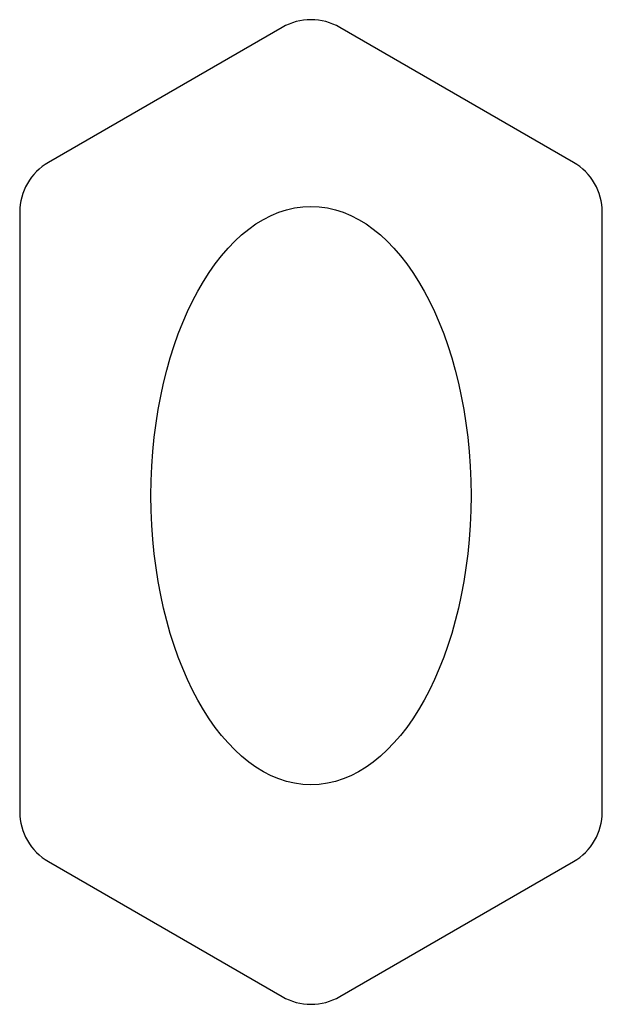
# Model space of a CAD drawing. Header units: millimetres. Extents: x 0 to 142, y 0 to 240.
import ezdxf

# ---------------------------------------------------------------- set-up
doc = ezdxf.new("R2010")
doc.units = ezdxf.units.MM
doc.linetypes.add('SLD-Sürekli', pattern=[0])

msp = doc.modelspace()

# ---------------------------------------------------------------- linework, layer by layer
at = {"color": 7, "linetype": 'SLD-Sürekli', "lineweight": 25}
for p, q in [((64.4, 238.52), (7.4, 205.62)), ((135.4, 205.62), (78.4, 238.52)), ((0.4, 193.49), (0.4, 47.31)), ((142.4, 47.31), (142.4, 193.49)), ((7.4, 35.18), (64.4, 2.28)), ((78.4, 2.28), (135.4, 35.18))]:
    msp.add_line(p, q, dxfattribs=at)
for centre, start, end in [((71.4, 226.4), 60, 120), ((14.4, 193.49), 120, 180), ((128.4, 193.49), 0, 60), ((14.4, 47.31), 180, 240), ((128.4, 47.31), 300, 0), ((71.4, 14.4), 240, 300)]:
    msp.add_arc(centre, 14, start, end, dxfattribs=at)
msp.add_ellipse((71.4, 124.4), major_axis=(0, -70.5), ratio=0.553191, dxfattribs=at)

doc.saveas('drawing.dxf')
